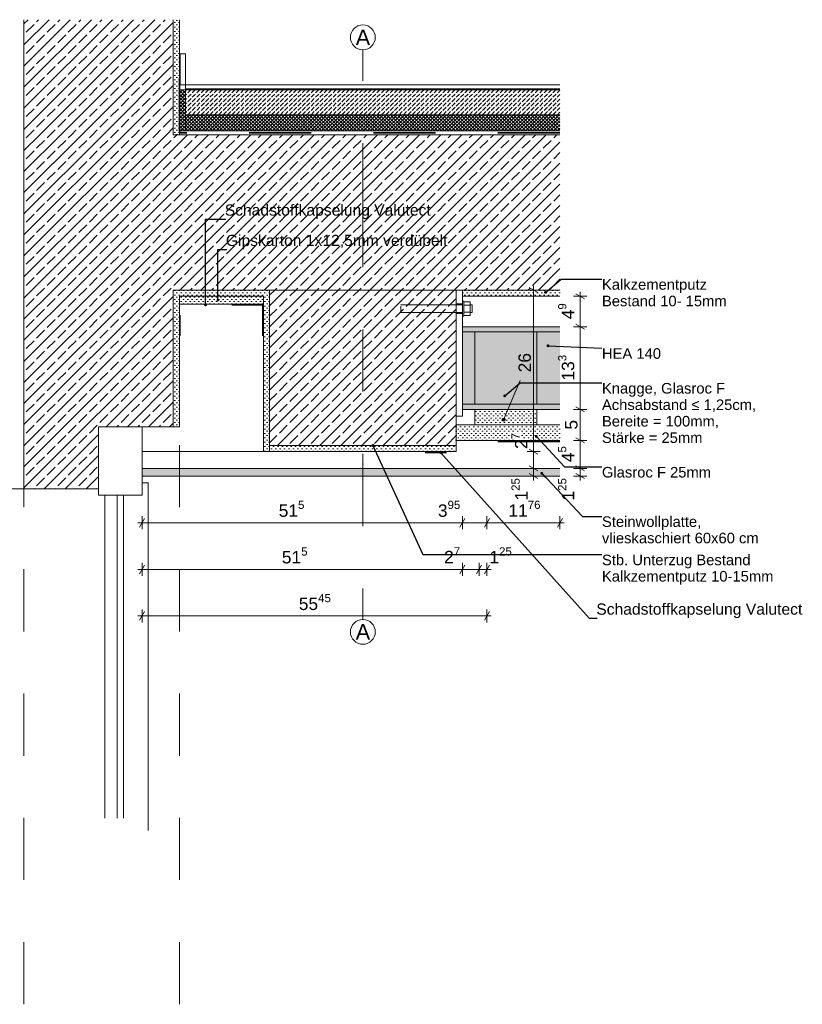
# Model space of a CAD drawing. Header units: metres. Extents: x 0 to 114, y 1 to 7.
# Tile 27 of 50: x 13.11 to 14.37, y 1.3 to 2.88. Entities that reach past the tile are written whole.
import ezdxf

# ---------------------------------------------------------------- set-up
doc = ezdxf.new("R2010")
doc.units = ezdxf.units.M
doc.header["$MEASUREMENT"] = 0
for name, pattern in [('ACAD_ISO02W100', [0.015, 0.012, -0.003]), ('Strichlinie doppelt', [0.109361, 0.052917, -0.021167, 0.014111, -0.021167]), ('Strichlinie eng', [0.023, 0.015, -0.008]), ('Wipeout_Contour', [1, 0, -1])]:
    doc.linetypes.add(name, pattern=pattern)
for name, color, linetype in [('152 - Bemaßung_ Beschriftung.Ausbau', 7, 'Continuous'), ('301 - Elemente.Linie', 7, 'Continuous'), ('451 - Universal.Achsen Raster', 7, 'Continuous'), ('603 - Struktur.Bodenplatte_ Decke Roh', 7, 'Continuous'), ('604 - Struktur.Wand Aussen', 7, 'Continuous'), ('605 - Struktur.Wand Innen', 7, 'Continuous'), ('608 - Struktur.Träger', 7, 'Continuous'), ('650 - Abdeckung.Fußboden Aufbau', 7, 'Continuous'), ('Neubau_651 - Abdeckung.Decke abgehängt_ bekleidet', 7, 'Continuous'), ('Neubau_653 - Abdeckung.TB Verkofferung', 7, 'Continuous')]:
    doc.layers.add(name, color=color, linetype=linetype)
doc.styles.add('ERSTELLTER_STIL_1', font='txt')
doc.dimstyles.new('ERSTELLTER_STIL__1', dxfattribs={"dimtxt": 0.02, "dimasz": 0.01064, "dimexe": 0.18, "dimexo": 0.0625, "dimgap": 0, "dimtad": 1, "dimtih": 1, "dimtoh": 1, "dimzin": 0, "dimdsep": 46, "dimtxsty": 'ERSTELLTER_STIL_1', "dimblk": 'ARROWHEAD_2', "dimblk1": 'ARROWHEAD_2', "dimblk2": 'ARROWHEAD_2', "dimcen": 0.09, "dimse1": 1, "dimse2": 1, "dimclrd": 7, "dimclre": 7, "dimclrt": 7, "dimazin": 0, "dimtfac": 1, "dimtdec": 4, "dimtmove": 0, "dimatfit": 3, "dimfxl": 1, "dimtolj": 1, "dimtzin": 0, "dimarcsym": 0})
doc.dimstyles.new('ERSTELLTER_STIL__2', dxfattribs={"dimtxt": 0.02, "dimasz": 0.01064, "dimexe": 0.18, "dimexo": 0.0625, "dimgap": 0, "dimtad": 1, "dimzin": 0, "dimdsep": 46, "dimtxsty": 'ERSTELLTER_STIL_1', "dimblk": 'ARROWHEAD_2', "dimblk1": 'ARROWHEAD_2', "dimblk2": 'ARROWHEAD_2', "dimcen": 0.09, "dimse1": 1, "dimse2": 1, "dimclrd": 7, "dimclre": 7, "dimclrt": 7, "dimazin": 0, "dimtfac": 1, "dimtdec": 4, "dimtmove": 0, "dimatfit": 3, "dimfxl": 1, "dimtolj": 1, "dimtzin": 0, "dimarcsym": 0})
doc.dimstyles.new('ERSTELLTER_STIL__3', dxfattribs={"dimtxt": 0.18, "dimasz": 0.00912, "dimexe": 0.18, "dimexo": 0.0625, "dimgap": 0, "dimtad": 0, "dimtih": 1, "dimtoh": 1, "dimdec": 4, "dimzin": 0, "dimdsep": 46, "dimcen": 0.09, "dimadec": 0, "dimazin": 0, "dimtfac": 1, "dimtdec": 4, "dimtmove": 0, "dimatfit": 3, "dimldrblk": 'ARROWHEAD_11', "dimfxl": 1, "dimtolj": 1, "dimtzin": 0, "dimarcsym": 0})
pattern_1 = [(45, (13.1127788, -3.9151574), (-0.0028284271, 0.0028284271), []), (135, (13.1127788, -3.9151574), (0.0028284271, 0.0028284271), [])]
pattern_2 = [(45, (13.112779, -3.915157), (-0.01697056, 0.01697056), []), (45, (13.104293, -3.906672), (-0.01697056, 0.01697056), [0.018, -0.006])]
pattern_3 = [(45, (13.112779, -3.9151574), (-0.003535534, 0.003535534), [0, -0.005])]

# ---------------------------------------------------------------- blocks, each defined once
blk = doc.blocks.new('*D81', base_point=(13.1128, -3.9152))
at = {"layer": '152 - Bemaßung_ Beschriftung.Ausbau', "color": 7, "linetype": 'Continuous', "lineweight": 5}
for p, q in [((13.3078, 1.9148), (13.3078, 1.9358)), ((13.8623, 1.9148), (13.8623, 1.9358)), ((13.3009, 1.9253), (13.3078, 1.9253)), ((13.3118, 1.9323), (13.3037, 1.9183)), ((13.3078, 1.9253), (13.8623, 1.9253)), ((13.8582, 1.9183), (13.8663, 1.9323)), ((13.8623, 1.9253), (13.8691, 1.9253))]:
    blk.add_line(p, q, dxfattribs=at)
at = {"layer": '152 - Bemaßung_ Beschriftung.Ausbau', "color": 7, "lineweight": 5, "insert": (13.5598, 1.929), "char_height": 0.02, "attachment_point": 7, "style": 'ERSTELLTER_STIL_1'}
blk.add_mtext('\\A1;{\\pql;\\fArial|b0|i0|c0|p38;55\\fArial|b0|i0|c0|p38;\\A1{\\H.66x;\\S45^  ;}}', dxfattribs=at)
blk = doc.blocks.new('ARROWHEAD_2')
at = {"color": 0, "linetype": 'Continuous', "lineweight": 0}
for p, q in [((0, 0), (-1, 0)), ((-0.38, -0.66), (0.38, 0.66))]:
    blk.add_line(p, q, dxfattribs=at)
blk = doc.blocks.new('*D82', base_point=(13.1128, -3.9152))
at = {"layer": '152 - Bemaßung_ Beschriftung.Ausbau', "color": 7, "linetype": 'Continuous', "lineweight": 5}
for p, q in [((14.0228, 2.1628), (14.0018, 2.1628)), ((14.0053, 2.1669), (14.0193, 2.1588)), ((14.0123, 2.1503), (14.0123, 2.1628)), ((14.0228, 2.1503), (14.0018, 2.1503)), ((14.0053, 2.1544), (14.0193, 2.1463)), ((14.0123, 2.1435), (14.0123, 2.1503))]:
    blk.add_line(p, q, dxfattribs=at)
at = {"layer": '152 - Bemaßung_ Beschriftung.Ausbau', "color": 7, "lineweight": 5, "insert": (14.0085, 2.1111), "char_height": 0.02, "attachment_point": 7, "rotation": 90, "style": 'ERSTELLTER_STIL_1'}
blk.add_mtext('\\A1;{\\pql;\\fArial|b0|i0|c0|p38;1\\fArial|b0|i0|c0|p38;\\A1{\\H.66x;\\S25^  ;}}', dxfattribs=at)
blk = doc.blocks.new('*D83', base_point=(13.1128, -3.9152))
at = {"layer": '152 - Bemaßung_ Beschriftung.Ausbau', "color": 7, "linetype": 'Continuous', "lineweight": 5}
for p, q in [((14.0228, 2.2078), (14.0018, 2.2078)), ((14.0053, 2.2118), (14.0193, 2.2038)), ((14.0123, 2.1628), (14.0123, 2.2078)), ((14.0228, 2.1628), (14.0018, 2.1628)), ((14.0053, 2.1669), (14.0193, 2.1588))]:
    blk.add_line(p, q, dxfattribs=at)
at = {"layer": '152 - Bemaßung_ Beschriftung.Ausbau', "color": 7, "lineweight": 5, "insert": (14.0085, 2.1727), "char_height": 0.02, "attachment_point": 7, "rotation": 90, "style": 'ERSTELLTER_STIL_1'}
blk.add_mtext('\\A1;{\\pql;\\fArial|b0|i0|c0|p38;4\\fArial|b0|i0|c0|p38;\\A1{\\H.66x;\\S5^  ;}}', dxfattribs=at)
blk = doc.blocks.new('*D84', base_point=(13.1128, -3.9152))
at = {"layer": '152 - Bemaßung_ Beschriftung.Ausbau', "color": 7, "linetype": 'Continuous', "lineweight": 5}
for p, q in [((14.0228, 2.2578), (14.0018, 2.2578)), ((14.0053, 2.2618), (14.0193, 2.2538)), ((14.0123, 2.2078), (14.0123, 2.2578)), ((14.0228, 2.2078), (14.0018, 2.2078)), ((14.0053, 2.2118), (14.0193, 2.2038))]:
    blk.add_line(p, q, dxfattribs=at)
at = {"layer": '152 - Bemaßung_ Beschriftung.Ausbau', "color": 7, "lineweight": 5, "insert": (14.0083, 2.2252), "char_height": 0.02, "attachment_point": 7, "rotation": 90, "style": 'ERSTELLTER_STIL_1'}
blk.add_mtext('\\A1;{\\pql;\\fArial|b0|i0|c0|p38;5}', dxfattribs=at)
blk = doc.blocks.new('*D85', base_point=(13.1128, -3.9152))
at = {"layer": '152 - Bemaßung_ Beschriftung.Ausbau', "color": 7, "linetype": 'Continuous', "lineweight": 5}
for p, q in [((14.0053, 2.3948), (14.0193, 2.3868)), ((14.0228, 2.3908), (14.0018, 2.3908)), ((14.0123, 2.2578), (14.0123, 2.3908)), ((14.0228, 2.2578), (14.0018, 2.2578)), ((14.0053, 2.2618), (14.0193, 2.2538))]:
    blk.add_line(p, q, dxfattribs=at)
at = {"layer": '152 - Bemaßung_ Beschriftung.Ausbau', "color": 7, "lineweight": 5, "insert": (14.0086, 2.3041), "char_height": 0.02, "attachment_point": 7, "rotation": 90, "style": 'ERSTELLTER_STIL_1'}
blk.add_mtext('\\A1;{\\pql;\\fArial|b0|i0|c0|p38;13\\fArial|b0|i0|c0|p38;\\A1{\\H.66x;\\S3^  ;}}', dxfattribs=at)
blk = doc.blocks.new('*D86', base_point=(13.1128, -3.9152))
at = {"layer": '152 - Bemaßung_ Beschriftung.Ausbau', "color": 7, "linetype": 'Continuous', "lineweight": 5}
for p, q in [((14.0193, 2.4358), (14.0053, 2.4439)), ((14.0123, 2.4398), (14.0123, 2.4467)), ((14.0228, 2.4398), (14.0018, 2.4398)), ((14.0123, 2.3908), (14.0123, 2.4398)), ((14.0053, 2.3948), (14.0193, 2.3868)), ((14.0228, 2.3908), (14.0018, 2.3908))]:
    blk.add_line(p, q, dxfattribs=at)
at = {"layer": '152 - Bemaßung_ Beschriftung.Ausbau', "color": 7, "lineweight": 5, "insert": (14.0085, 2.4027), "char_height": 0.02, "attachment_point": 7, "rotation": 90, "style": 'ERSTELLTER_STIL_1'}
blk.add_mtext('\\A1;{\\pql;\\fArial|b0|i0|c0|p38;4\\fArial|b0|i0|c0|p38;\\A1{\\H.66x;\\S9^  ;}}', dxfattribs=at)
blk = doc.blocks.new('*D87', base_point=(13.1128, -3.9152))
at = {"layer": '152 - Bemaßung_ Beschriftung.Ausbau', "color": 7, "linetype": 'Continuous', "lineweight": 5}
for p, q in [((13.3009, 2.0003), (13.3078, 2.0003)), ((13.3118, 2.0073), (13.3037, 1.9933)), ((13.3078, 1.9898), (13.3078, 2.0108)), ((13.3078, 2.0003), (13.8228, 2.0003)), ((13.8268, 2.0073), (13.8187, 1.9933)), ((13.8228, 1.9898), (13.8228, 2.0108))]:
    blk.add_line(p, q, dxfattribs=at)
at = {"layer": '152 - Bemaßung_ Beschriftung.Ausbau', "color": 7, "lineweight": 5, "char_height": 0.02, "attachment_point": 7, "style": 'ERSTELLTER_STIL_1'}
for s, insert in [('\\A1;{\\pql;\\fArial|b0|i0|c0|p38;51\\fArial|b0|i0|c0|p38;\\A1{\\H.66x;\\S5^  ;}}', (13.5325, 2.004)), ('\\A1;{\\pql;\\fArial|b0|i0|c0|p38;2\\fArial|b0|i0|c0|p38;\\A1{\\H.66x;\\S7^  ;}}', (13.7935, 2.0043))]:
    blk.add_mtext(s, dxfattribs=dict(at, insert=insert))
blk = doc.blocks.new('*D88', base_point=(13.1128, -3.9152))
at = {"layer": '152 - Bemaßung_ Beschriftung.Ausbau', "color": 7, "linetype": 'Continuous', "lineweight": 5}
for p, q in [((13.8268, 2.0073), (13.8187, 1.9933)), ((13.8228, 1.9898), (13.8228, 2.0108)), ((13.8228, 2.0003), (13.8498, 2.0003)), ((13.8538, 2.0073), (13.8457, 1.9933)), ((13.8498, 1.9898), (13.8498, 2.0108))]:
    blk.add_line(p, q, dxfattribs=at)
blk = doc.blocks.new('*D89', base_point=(13.1128, -3.9152))
at = {"layer": '152 - Bemaßung_ Beschriftung.Ausbau', "color": 7, "linetype": 'Continuous', "lineweight": 5}
for p, q in [((13.8538, 2.0073), (13.8457, 1.9933)), ((13.8498, 1.9898), (13.8498, 2.0108)), ((13.8498, 2.0003), (13.8623, 2.0003)), ((13.8582, 1.9933), (13.8663, 2.0073)), ((13.8623, 1.9898), (13.8623, 2.0108)), ((13.8623, 2.0003), (13.8691, 2.0003))]:
    blk.add_line(p, q, dxfattribs=at)
at = {"layer": '152 - Bemaßung_ Beschriftung.Ausbau', "color": 7, "lineweight": 5, "insert": (13.8663, 2.0041), "char_height": 0.02, "attachment_point": 7, "style": 'ERSTELLTER_STIL_1'}
blk.add_mtext('\\A1;{\\pql;\\fArial|b0|i0|c0|p38;1\\fArial|b0|i0|c0|p38;\\A1{\\H.66x;\\S25^  ;}}', dxfattribs=at)
blk = doc.blocks.new('*D90', base_point=(13.1128, -3.9152))
at = {"layer": '152 - Bemaßung_ Beschriftung.Ausbau', "color": 7, "linetype": 'Continuous', "lineweight": 5}
for p, q in [((13.9478, 2.1628), (13.9268, 2.1628)), ((13.9303, 2.1669), (13.9443, 2.1588)), ((13.9373, 2.1503), (13.9373, 2.1628)), ((13.9478, 2.1503), (13.9268, 2.1503)), ((13.9303, 2.1544), (13.9443, 2.1463)), ((13.9373, 2.1435), (13.9373, 2.1503))]:
    blk.add_line(p, q, dxfattribs=at)
at = {"layer": '152 - Bemaßung_ Beschriftung.Ausbau', "color": 7, "lineweight": 5, "insert": (13.9335, 2.1111), "char_height": 0.02, "attachment_point": 7, "rotation": 90, "style": 'ERSTELLTER_STIL_1'}
blk.add_mtext('\\A1;{\\pql;\\fArial|b0|i0|c0|p38;1\\fArial|b0|i0|c0|p38;\\A1{\\H.66x;\\S25^  ;}}', dxfattribs=at)
blk = doc.blocks.new('*D91', base_point=(13.1128, -3.9152))
at = {"layer": '152 - Bemaßung_ Beschriftung.Ausbau', "color": 7, "linetype": 'Continuous', "lineweight": 5}
for p, q in [((13.9478, 2.1898), (13.9268, 2.1898)), ((13.9303, 2.1939), (13.9443, 2.1858)), ((13.9373, 2.1628), (13.9373, 2.1898)), ((13.9478, 2.1628), (13.9268, 2.1628)), ((13.9303, 2.1669), (13.9443, 2.1588))]:
    blk.add_line(p, q, dxfattribs=at)
blk = doc.blocks.new('*D92', base_point=(13.1128, -3.9152))
at = {"layer": '152 - Bemaßung_ Beschriftung.Ausbau', "color": 7, "linetype": 'Continuous', "lineweight": 5}
for p, q in [((13.9373, 2.4498), (13.9373, 2.4567)), ((13.9478, 2.4498), (13.9268, 2.4498)), ((13.9443, 2.4458), (13.9303, 2.4539)), ((13.9373, 2.1898), (13.9373, 2.4498)), ((13.9478, 2.1898), (13.9268, 2.1898)), ((13.9303, 2.1939), (13.9443, 2.1858))]:
    blk.add_line(p, q, dxfattribs=at)
at = {"layer": '152 - Bemaßung_ Beschriftung.Ausbau', "color": 7, "lineweight": 5, "char_height": 0.02, "attachment_point": 7, "rotation": 90, "style": 'ERSTELLTER_STIL_1'}
for s, insert in [('\\A1;{\\pql;\\fArial|b0|i0|c0|p38;26}', (13.9333, 2.3173)), ('\\A1;{\\pql;\\fArial|b0|i0|c0|p38;2\\fArial|b0|i0|c0|p38;\\A1{\\H.66x;\\S7^  ;}}', (13.9333, 2.1939))]:
    blk.add_mtext(s, dxfattribs=dict(at, insert=insert))
blk = doc.blocks.new('*D93', base_point=(13.1128, -3.9152))
at = {"layer": '152 - Bemaßung_ Beschriftung.Ausbau', "color": 7, "linetype": 'Continuous', "lineweight": 5}
for p, q in [((13.3118, 2.0823), (13.3037, 2.0683)), ((13.3078, 2.0648), (13.3078, 2.0858)), ((13.8268, 2.0823), (13.8187, 2.0683)), ((13.8228, 2.0648), (13.8228, 2.0858)), ((13.3009, 2.0753), (13.3078, 2.0753)), ((13.3078, 2.0753), (13.8228, 2.0753))]:
    blk.add_line(p, q, dxfattribs=at)
at = {"layer": '152 - Bemaßung_ Beschriftung.Ausbau', "color": 7, "lineweight": 5, "char_height": 0.02, "attachment_point": 7, "style": 'ERSTELLTER_STIL_1'}
for s, insert in [('\\A1;{\\pql;\\fArial|b0|i0|c0|p38;51\\fArial|b0|i0|c0|p38;\\A1{\\H.66x;\\S5^  ;}}', (13.5275, 2.079)), ('\\A1;{\\pql;\\fArial|b0|i0|c0|p38;3\\fArial|b0|i0|c0|p38;\\A1{\\H.66x;\\S95^  ;}}', (13.7835, 2.079))]:
    blk.add_mtext(s, dxfattribs=dict(at, insert=insert))
blk = doc.blocks.new('*D94', base_point=(13.1128, -3.9152))
at = {"layer": '152 - Bemaßung_ Beschriftung.Ausbau', "color": 7, "linetype": 'Continuous', "lineweight": 5}
for p, q in [((13.8268, 2.0823), (13.8187, 2.0683)), ((13.8228, 2.0648), (13.8228, 2.0858)), ((13.8663, 2.0823), (13.8582, 2.0683)), ((13.8623, 2.0648), (13.8623, 2.0858)), ((13.8228, 2.0753), (13.8623, 2.0753))]:
    blk.add_line(p, q, dxfattribs=at)
blk = doc.blocks.new('*D95', base_point=(13.1128, -3.9152))
at = {"layer": '152 - Bemaßung_ Beschriftung.Ausbau', "color": 7, "linetype": 'Continuous', "lineweight": 5}
for p, q in [((13.8663, 2.0823), (13.8582, 2.0683)), ((13.8623, 2.0648), (13.8623, 2.0858)), ((13.9758, 2.0683), (13.9839, 2.0823)), ((13.9798, 2.0648), (13.9798, 2.0858)), ((13.8623, 2.0753), (13.9798, 2.0753)), ((13.9798, 2.0753), (13.9867, 2.0753))]:
    blk.add_line(p, q, dxfattribs=at)
at = {"layer": '152 - Bemaßung_ Beschriftung.Ausbau', "color": 7, "lineweight": 5, "insert": (13.8969, 2.0791), "char_height": 0.02, "attachment_point": 7, "style": 'ERSTELLTER_STIL_1'}
blk.add_mtext('\\A1;{\\pql;\\fArial|b0|i0|c0|p38;11\\fArial|b0|i0|c0|p38;\\A1{\\H.66x;\\S76^  ;}}', dxfattribs=at)
blk = doc.blocks.new('ARROWHEAD_11')
at = {"color": 0, "linetype": 'Continuous', "lineweight": 0}
blk.add_line((0, 0), (-1, 0), dxfattribs=at)
at = {"color": 0, "linetype": 'Continuous', "lineweight": 0, "const_width": 0.25, "flags": 128}
blk.add_lwpolyline([(-0.125, 0, 1), (0.125, 0, 1)], format="xyb", close=True, dxfattribs=at)

msp = doc.modelspace()

# ---------------------------------------------------------------- hatches: boundary and pattern name
at = {"layer": '152 - Bemaßung_ Beschriftung.Ausbau', "linetype": 'Continuous', "lineweight": 0, "true_color": 0x000000}
msp.add_hatch(color=18, dxfattribs=at).paths.add_polyline_path([(13.8868, 2.2412), (13.887, 2.2403), (13.8876, 2.2395), (13.8884, 2.2389), (13.8893, 2.2387), (13.8903, 2.2389), (13.8911, 2.2395), (13.8917, 2.2403), (13.8918, 2.2412), (13.8917, 2.2422), (13.8911, 2.243), (13.8903, 2.2435), (13.8893, 2.2437), (13.8884, 2.2435), (13.8876, 2.243), (13.887, 2.2422)])
at = {"layer": '603 - Struktur.Bodenplatte_ Decke Roh', "linetype": 'Continuous', "lineweight": 5}
h = msp.add_hatch(dxfattribs=at)
h.set_pattern_fill('Beton__Stahlbeton_0003', style=0, pattern_type=2)
h.set_pattern_definition(pattern_2)
h.paths.add_polyline_path([(13.1178, 2.4498), (13.3578, 2.4498), (13.5028, 2.4498), (13.8228, 2.4498), (13.9798, 2.4498), (13.9798, 2.6998), (13.1178, 2.6998)])
h = msp.add_hatch(dxfattribs=at)
h.set_pattern_fill('Gips_0003', style=0, pattern_type=2)
h.set_pattern_definition(pattern_3)
h.paths.add_polyline_path([(13.3578, 2.4498), (13.3578, 2.4398), (13.5028, 2.4398), (13.5028, 2.4498)])
h = msp.add_hatch(dxfattribs=at)
h.set_pattern_fill('Gips_0003', style=0, pattern_type=2)
h.set_pattern_definition(pattern_3)
h.paths.add_polyline_path([(13.9798, 2.4498), (13.8228, 2.4498), (13.8228, 2.4398), (13.9798, 2.4398)])
at = {"layer": '603 - Struktur.Bodenplatte_ Decke Roh', "linetype": 'Continuous', "lineweight": 0, "true_color": 0xffdfdf}
msp.add_hatch(color=254, dxfattribs=at).paths.add_polyline_path([(13.9798, 2.3908), (13.8228, 2.3908), (13.8228, 2.2578), (13.9798, 2.2578)])
at = {"layer": '604 - Struktur.Wand Aussen', "linetype": 'Continuous', "lineweight": 5}
h = msp.add_hatch(dxfattribs=at)
h.set_pattern_fill('Beton__Stahlbeton_0003', style=0, pattern_type=2)
h.set_pattern_definition(pattern_2)
h.paths.add_polyline_path([(13.1178, 2.6998), (13.3578, 2.6998), (13.3578, 2.8848), (13.1178, 2.8848)])
h = msp.add_hatch(dxfattribs=at)
h.set_pattern_fill('Gips_0003', style=0, pattern_type=2)
h.set_pattern_definition(pattern_3)
h.paths.add_polyline_path([(13.3578, 2.6998), (13.3678, 2.6998), (13.3678, 2.8848), (13.3578, 2.8848)])
h = msp.add_hatch(dxfattribs=at)
h.set_pattern_fill('Beton__Stahlbeton_0003', style=0, pattern_type=2)
h.set_pattern_definition(pattern_2)
h.paths.add_polyline_path([(13.1178, 2.1298), (13.2378, 2.1298), (13.2378, 2.2298), (13.3578, 2.2298), (13.3578, 2.4398), (13.3578, 2.4498), (13.1178, 2.4498)])
h = msp.add_hatch(dxfattribs=at)
h.set_pattern_fill('Gips_0003', style=0, pattern_type=2)
h.set_pattern_definition(pattern_3)
h.paths.add_polyline_path([(13.3578, 2.4398), (13.3578, 2.2298), (13.3678, 2.2298), (13.3678, 2.4398)])
at = {"layer": '608 - Struktur.Träger', "linetype": 'Continuous', "lineweight": 5}
h = msp.add_hatch(dxfattribs=at)
h.set_pattern_fill('Gips_0003', style=0, pattern_type=2)
h.set_pattern_definition(pattern_3)
h.paths.add_polyline_path([(13.5028, 2.4498), (13.5028, 2.1898), (13.5128, 2.1898), (13.5128, 2.1998), (13.5128, 2.4498)])
h = msp.add_hatch(dxfattribs=at)
h.set_pattern_fill('Beton__Stahlbeton_0003', style=0, pattern_type=2)
h.set_pattern_definition(pattern_2)
h.paths.add_polyline_path([(13.5128, 2.1998), (13.8128, 2.1998), (13.8128, 2.4498), (13.5128, 2.4498)])
h = msp.add_hatch(dxfattribs=at)
h.set_pattern_fill('Gips_0003', style=0, pattern_type=2)
h.set_pattern_definition(pattern_3)
h.paths.add_polyline_path([(13.8128, 2.1998), (13.5128, 2.1998), (13.5128, 2.1898), (13.8128, 2.1898)])
at = {"layer": '650 - Abdeckung.Fußboden Aufbau', "linetype": 'Continuous', "lineweight": 5}
h = msp.add_hatch(dxfattribs=at)
h.set_pattern_fill('Dämmung__hart_2_0003', color=1, style=0, pattern_type=2)
h.set_pattern_definition(pattern_1)
h.paths.add_polyline_path([(13.3678, 2.7058), (13.3778, 2.7058), (13.3778, 2.7718), (13.3678, 2.7718)])
h = msp.add_hatch(dxfattribs=at)
h.set_pattern_fill('Beton__unbewehrt_0003', color=1, style=0, pattern_type=2)
h.set_pattern_definition([(45, (13.112779, -3.915157), (-0.007071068, 0.007071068), [0.0075, -0.0025]), (45, (13.112779, -3.908086), (-0.007071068, 0.007071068), [0.0075, -0.0025])])
h.paths.add_polyline_path([(13.3778, 2.7718), (13.3778, 2.7318), (13.9798, 2.7318), (13.9798, 2.7718)])
h = msp.add_hatch(dxfattribs=at)
h.set_pattern_fill('Dämmung__hart_2_0003', color=1, style=0, pattern_type=2)
h.set_pattern_definition(pattern_1)
h.paths.add_polyline_path([(13.3778, 2.7318), (13.3778, 2.7058), (13.9798, 2.7058), (13.9798, 2.7318)])
at = {"layer": 'Neubau_651 - Abdeckung.Decke abgehängt_ bekleidet', "linetype": 'Continuous', "lineweight": 5}
h = msp.add_hatch(dxfattribs=at)
h.set_pattern_fill('Gips_0003', style=0, pattern_type=2)
h.set_pattern_definition(pattern_3)
h.paths.add_polyline_path([(13.8428, 2.2578), (13.8428, 2.2328), (13.9428, 2.2328), (13.9428, 2.2578)])
h = msp.add_hatch(dxfattribs=at)
h.set_pattern_fill('Gips_0003', style=0, pattern_type=2)
h.set_pattern_definition(pattern_3)
h.paths.add_polyline_path([(13.8128, 2.2328), (13.8128, 2.2078), (13.9798, 2.2078), (13.9798, 2.2328)])
at = {"layer": 'Neubau_653 - Abdeckung.TB Verkofferung', "linetype": 'Continuous', "lineweight": 5}
h = msp.add_hatch(dxfattribs=at)
h.set_pattern_fill('Gips_0003', style=0, pattern_type=2)
h.set_pattern_definition(pattern_3)
h.paths.add_polyline_path([(13.3678, 2.4273), (13.5028, 2.4273), (13.5028, 2.4398), (13.3678, 2.4398)])
h = msp.add_hatch(dxfattribs=at)
h.set_pattern_fill('Gips_0003', style=0, pattern_type=2)
h.set_pattern_definition(pattern_3)
h.paths.add_polyline_path([(13.3078, 2.1628), (13.3078, 2.1503), (13.9798, 2.1503), (13.9798, 2.1628), (13.8228, 2.1628)])

# ---------------------------------------------------------------- linework, layer by layer
at = {"color": 1, "linetype": 'Continuous', "lineweight": 9}
for p, q in [((13.8128, 2.4498), (13.8128, 2.2468)), ((13.8228, 2.4498), (13.8228, 2.2468)), ((13.7238, 2.4258), (13.7938, 2.4258)), ((13.7238, 2.4254), (13.7238, 2.4258)), ((13.7938, 2.4258), (13.8128, 2.4258)), ((13.8228, 2.4318), (13.8253, 2.4318)), ((13.8253, 2.4316), (13.8253, 2.4318)), ((13.8253, 2.4309), (13.8253, 2.4316)), ((13.8253, 2.4298), (13.8253, 2.4309)), ((13.8253, 2.4308), (13.8353, 2.4308)), ((13.8253, 2.4283), (13.8253, 2.4298)), ((13.8253, 2.4265), (13.8253, 2.4283)), ((13.8253, 2.4244), (13.8253, 2.4265)), ((13.8253, 2.4253), (13.8353, 2.4253)), ((13.8253, 2.4222), (13.8253, 2.4244)), ((13.8353, 2.4308), (13.8353, 2.4253)), ((13.8353, 2.4258), (13.8388, 2.4258)), ((13.8353, 2.4253), (13.8353, 2.4144)), ((13.8388, 2.4258), (13.8388, 2.4254)), ((13.8388, 2.4254), (13.8388, 2.4241)), ((13.7238, 2.4221), (13.7238, 2.4241)), ((13.7238, 2.4198), (13.7238, 2.4221)), ((13.7238, 2.4175), (13.7238, 2.4198)), ((13.7238, 2.4156), (13.7238, 2.4175)), ((13.7238, 2.4143), (13.7238, 2.4156)), ((13.7938, 2.4138), (13.7238, 2.4138)), ((13.8128, 2.4138), (13.7938, 2.4138)), ((13.8253, 2.4198), (13.8253, 2.4222)), ((13.8253, 2.4175), (13.8253, 2.4198)), ((13.8253, 2.4153), (13.8253, 2.4175)), ((13.8253, 2.4132), (13.8253, 2.4153)), ((13.8253, 2.4144), (13.8353, 2.4144)), ((13.8253, 2.4114), (13.8253, 2.4132)), ((13.8253, 2.4099), (13.8253, 2.4114)), ((13.8253, 2.4088), (13.8253, 2.4099)), ((13.8353, 2.4089), (13.8253, 2.4089)), ((13.8253, 2.4081), (13.8253, 2.4088)), ((13.8353, 2.4144), (13.8353, 2.4089)), ((13.8388, 2.4138), (13.8353, 2.4138)), ((13.8388, 2.4241), (13.8388, 2.4221)), ((13.8388, 2.4221), (13.8388, 2.4198)), ((13.8388, 2.4198), (13.8388, 2.4175)), ((13.8388, 2.4175), (13.8388, 2.4156)), ((13.8388, 2.4156), (13.8388, 2.4143)), ((13.8388, 2.4143), (13.8388, 2.4138)), ((13.8253, 2.4078), (13.8228, 2.4078)), ((13.8253, 2.4078), (13.8253, 2.4081)), ((13.8228, 2.2468), (13.8128, 2.2468))]:
    msp.add_line(p, q, dxfattribs=at)
at = {"color": 1, "linetype": 'ACAD_ISO02W100', "lineweight": 9}
for p, q in [((13.8128, 2.4278), (13.8228, 2.4278)), ((13.8128, 2.4258), (13.8228, 2.4258)), ((13.8228, 2.4138), (13.8128, 2.4138)), ((13.8228, 2.4118), (13.8128, 2.4118))]:
    msp.add_line(p, q, dxfattribs=at)
at = {"layer": '152 - Bemaßung_ Beschriftung.Ausbau', "color": 7, "linetype": 'Continuous', "lineweight": 9}
msp.add_line((13.9156, 2.3041), (13.8903, 2.2435), dxfattribs=at)
msp.add_circle((13.8893, 2.2412), 0.0025, dxfattribs=at)
at = {"layer": '301 - Elemente.Linie', "color": 92, "linetype": 'Strichlinie eng', "lineweight": 35, "true_color": 0x00be00, "flags": 128}
for points in [[(13.9798, 2.7028), (13.3678, 2.7028), (13.3678, 2.8298)], [(13.5019, 2.376), (13.5019, 2.426), (13.3687, 2.426), (13.3687, 2.376)], [(13.9798, 2.206), (13.8128, 2.206), (13.8128, 2.1884), (13.7628, 2.1884)]]:
    msp.add_lwpolyline(points, dxfattribs=at)
at = {"layer": '301 - Elemente.Linie', "color": 1, "linetype": 'Continuous', "lineweight": 13, "flags": 128}
msp.add_lwpolyline([(13.3689, 2.7798), (13.3778, 2.7798), (13.3778, 2.8298), (13.3689, 2.8298)], close=True, dxfattribs=at)
at = {"layer": '451 - Universal.Achsen Raster', "color": 160, "linetype": 'Strichlinie doppelt', "lineweight": 9, "true_color": 0x3232ff}
for p, q in [((13.6628, 2.5864), (13.6628, 2.8364)), ((13.6628, 2.5864), (13.6628, 2.1697)), ((13.6628, 2.1697), (13.6628, 1.9197))]:
    msp.add_line(p, q, dxfattribs=at)
at = {"layer": '451 - Universal.Achsen Raster', "color": 160, "linetype": 'Continuous', "lineweight": 9, "true_color": 0x3232ff}
for centre in [(13.6628, 2.8564), (13.6628, 1.8997)]:
    msp.add_circle(centre, 0.02, dxfattribs=at)
at = {"layer": '451 - Universal.Achsen Raster', "color": 160, "linetype": 'Strichlinie doppelt', "lineweight": 9, "true_color": 0x3232ff}
for p in [(13.6628, 2.5864), (13.6628, 2.5864), (13.6628, 2.1697), (13.6628, 2.1697)]:
    msp.add_point(p, dxfattribs=at)
at = {"layer": '603 - Struktur.Bodenplatte_ Decke Roh', "color": 1, "linetype": 'Continuous', "lineweight": 13}
for p, q in [((13.3678, 2.7058), (13.9798, 2.7058)), ((13.3678, 2.6998), (13.9798, 2.6998))]:
    msp.add_line(p, q, dxfattribs=at)
at = {"layer": '603 - Struktur.Bodenplatte_ Decke Roh', "color": 7, "linetype": 'Continuous', "lineweight": 5}
for p, q in [((13.5028, 2.4398), (13.3678, 2.4398)), ((13.9798, 2.4398), (13.8228, 2.4398))]:
    msp.add_line(p, q, dxfattribs=at)
at = {"layer": '603 - Struktur.Bodenplatte_ Decke Roh', "color": 7, "linetype": 'Continuous', "lineweight": 13, "flags": 128}
for points in [[(13.9798, 2.6998), (13.3678, 2.6998), (13.3578, 2.6998)], [(13.9798, 2.4498), (13.8228, 2.4498), (13.8128, 2.4498), (13.5128, 2.4498), (13.5028, 2.4498), (13.3578, 2.4498)]]:
    msp.add_lwpolyline(points, dxfattribs=at)
at = {"layer": '603 - Struktur.Bodenplatte_ Decke Roh', "color": 1, "linetype": 'Continuous', "lineweight": 18, "flags": 128}
msp.add_lwpolyline([(13.9798, 2.3908), (13.8228, 2.3908), (13.8228, 2.2578), (13.9798, 2.2578)], dxfattribs=at)
at = {"layer": '603 - Struktur.Bodenplatte_ Decke Roh', "color": 1, "linetype": 'Continuous', "lineweight": 9, "flags": 128}
msp.add_lwpolyline([(13.9798, 2.3823), (13.8228, 2.3823), (13.8228, 2.2663), (13.9798, 2.2663)], dxfattribs=at)
at = {"layer": '603 - Struktur.Bodenplatte_ Decke Roh', "color": 1, "linetype": 'Continuous', "lineweight": 13, "flags": 128}
msp.add_lwpolyline([(13.8428, 2.2663), (13.9428, 2.2663), (13.9428, 2.3823), (13.8428, 2.3823)], close=True, dxfattribs=at)
for points in [[(13.9798, 2.2578), (13.8228, 2.2578), (13.8228, 2.2468), (13.8128, 2.2468), (13.8128, 2.2328), (13.9798, 2.2328)], [(13.9798, 2.2328), (13.8128, 2.2328), (13.8128, 2.2078), (13.9798, 2.2078)]]:
    msp.add_lwpolyline(points, dxfattribs=at)
at = {"layer": '603 - Struktur.Bodenplatte_ Decke Roh', "color": 252, "linetype": 'Strichlinie eng', "lineweight": 13, "true_color": 0x919191}
for points in [[(13.3678, 1.3004), (13.3678, 2.2298)], [(13.1178, 1.3004), (13.1178, 2.1298)]]:
    msp.add_lwpolyline(points, dxfattribs=at)
at = {"layer": '604 - Struktur.Wand Aussen', "color": 7, "linetype": 'Continuous', "lineweight": 13}
for p, q in [((13.1178, 2.8848), (13.1178, 2.6998)), ((13.3578, 2.8848), (13.3578, 2.6998)), ((13.3178, 2.1398), (13.3078, 2.1398)), ((13.2378, 2.1298), (13.1178, 2.1298)), ((13.2678, 2.1198), (13.2678, 1.5998)), ((13.2778, 2.1198), (13.2778, 1.5998))]:
    msp.add_line(p, q, dxfattribs=at)
at = {"layer": '604 - Struktur.Wand Aussen', "color": 7, "linetype": 'Continuous', "lineweight": 5}
for p, q in [((13.3678, 2.8848), (13.3678, 2.6998)), ((13.3678, 2.4398), (13.3678, 2.2298)), ((13.3678, 2.2298), (13.3578, 2.2298))]:
    msp.add_line(p, q, dxfattribs=at)
at = {"layer": '604 - Struktur.Wand Aussen', "color": 7, "linetype": 'Continuous', "lineweight": 13, "flags": 128}
for points in [[(13.1178, 2.6998), (13.1178, 2.4498), (13.1178, 2.1298)], [(13.3578, 2.4498), (13.3578, 2.4398), (13.3578, 2.2298)], [(13.3578, 2.2298), (13.3078, 2.2298), (13.2378, 2.2298)], [(13.2378, 2.2298), (13.2378, 2.1298), (13.2378, 2.1198)], [(13.3078, 2.2298), (13.3078, 2.1398), (13.3078, 2.1198)], [(13.3178, 2.1398), (13.3178, 2.0598), (13.3178, 1.6598), (13.3178, 1.5798)], [(13.3078, 2.1198), (13.2478, 2.1198), (13.2378, 2.1198)], [(13.2478, 2.1198), (13.2478, 2.0598), (13.2478, 1.6598), (13.2478, 1.5998)]]:
    msp.add_lwpolyline(points, dxfattribs=at)
at = {"layer": '604 - Struktur.Wand Aussen', "color": 7, "linetype": 'Continuous', "lineweight": 5, "flags": 128}
msp.add_lwpolyline([(13.1178, 2.1298), (13.1078, 2.1298), (12.9678, 2.1298), (12.9578, 2.1298)], dxfattribs=at)
at = {"layer": '605 - Struktur.Wand Innen', "color": 1, "linetype": 'Continuous', "lineweight": 13, "flags": 128}
msp.add_lwpolyline([(13.3778, 2.7798), (13.3778, 2.7318)], dxfattribs=at)
at = {"layer": '608 - Struktur.Träger', "color": 7, "linetype": 'Continuous', "lineweight": 13}
for p, q in [((13.5128, 2.4498), (13.5128, 2.1998)), ((13.8128, 2.4498), (13.8128, 2.1998)), ((13.8128, 2.1998), (13.5128, 2.1998))]:
    msp.add_line(p, q, dxfattribs=at)
at = {"layer": '608 - Struktur.Träger', "color": 7, "linetype": 'Continuous', "lineweight": 5}
for p, q in [((13.5028, 2.4398), (13.5028, 2.1898)), ((13.5128, 2.1998), (13.5128, 2.1898)), ((13.8128, 2.1998), (13.8128, 2.1898))]:
    msp.add_line(p, q, dxfattribs=at)
at = {"layer": '608 - Struktur.Träger', "color": 7, "linetype": 'Continuous', "lineweight": 5, "flags": 128}
msp.add_lwpolyline([(13.8128, 2.1898), (13.5128, 2.1898), (13.5028, 2.1898)], dxfattribs=at)
at = {"layer": '650 - Abdeckung.Fußboden Aufbau', "color": 1, "linetype": 'Continuous', "lineweight": 13}
for p, q in [((13.9798, 2.7798), (13.3778, 2.7798)), ((13.9798, 2.7738), (13.3778, 2.7738)), ((13.9798, 2.7718), (13.3778, 2.7718)), ((13.9798, 2.7318), (13.3778, 2.7318))]:
    msp.add_line(p, q, dxfattribs=at)
at = {"layer": '650 - Abdeckung.Fußboden Aufbau', "color": 1, "linetype": 'Continuous', "lineweight": 9, "flags": 128}
msp.add_lwpolyline([(13.3678, 2.7058), (13.3778, 2.7058), (13.3778, 2.7718), (13.3678, 2.7718)], close=True, dxfattribs=at)
at = {"layer": 'Neubau_651 - Abdeckung.Decke abgehängt_ bekleidet', "color": 1, "linetype": 'Continuous', "lineweight": 13, "flags": 128}
msp.add_lwpolyline([(13.8428, 2.2578), (13.8428, 2.2328), (13.9428, 2.2328), (13.9428, 2.2578)], close=True, dxfattribs=at)
at = {"layer": 'Neubau_653 - Abdeckung.TB Verkofferung', "color": 1, "linetype": 'Continuous', "lineweight": 5}
for p, q in [((13.5028, 2.1898), (13.3078, 2.1898)), ((13.9798, 2.1628), (13.3078, 2.1628)), ((13.9798, 2.1503), (13.3078, 2.1503))]:
    msp.add_line(p, q, dxfattribs=at)
at = {"layer": 'Neubau_653 - Abdeckung.TB Verkofferung', "color": 1, "linetype": 'Continuous', "lineweight": 9, "flags": 128}
msp.add_lwpolyline([(13.3678, 2.4273), (13.5028, 2.4273), (13.5028, 2.4398), (13.3678, 2.4398)], close=True, dxfattribs=at)
at = {"layer": 'Neubau_653 - Abdeckung.TB Verkofferung', "color": 1, "linetype": 'Continuous', "lineweight": 5, "flags": 128}
msp.add_lwpolyline([(13.3078, 2.1898), (13.3078, 2.1503)], dxfattribs=at)

# ---------------------------------------------------------------- texts
at = {"layer": '152 - Bemaßung_ Beschriftung.Ausbau', "color": 7, "linetype": 'Continuous', "lineweight": 9, "style": 'ERSTELLTER_STIL_1'}
for s, insert, char_height, attachment_point in [('\\A1;{\\pqr;\\fArial|b0|i0|c0|p38;Schadstoffkapselung\\fArial|b0|i0|c0|p38; \\fArial|b0|i0|c0|p38;Valutect}', (13.772, 2.5641), 0.018, 9), ('\\A1;{\\pqr;\\fArial|b0|i0|c0|p38;Gipskarton 1x12,5mm\\fArial|b0|i0|c0|p38; verdübelt}', (13.7989, 2.5152), 0.018, 9), ('\\A1;{\\pql;\\fArial|b0|i0|c0|p38;HEA 1\\fArial|b0|i0|c0|p38;4\\fArial|b0|i0|c0|p38;0}', (14.0473, 2.3562), 0.017, 1), ('\\A1;{\\pqr;\\fArial|b0|i0|c0|p38;Schadstoffkapselung\\fArial|b0|i0|c0|p38; \\fArial|b0|i0|c0|p38;Valutect}', (14.3695, 1.9219), 0.018, 9)]:
    msp.add_mtext(s, dxfattribs=dict(at, insert=insert, char_height=char_height, attachment_point=attachment_point))
at = {"layer": '152 - Bemaßung_ Beschriftung.Ausbau', "color": 7, "linetype": 'Continuous', "lineweight": 9, "char_height": 0.017, "attachment_point": 1, "style": 'ERSTELLTER_STIL_1'}
for s, insert, line_spacing_factor in [('\\A1;{\\pql;\\fArial|b0|i0|c0|p38;Kalkzementputz\\P\\pql;\\fArial|b0|i0|c0|p38;Bestand 10- 15mm}', (14.0473, 2.4673), 0.940294), ('\\A1;{\\pql;\\fArial|b0|i0|c0|p38;Knagge, Glasroc F\\P\\pql;\\fArial|b0|i0|c0|p38;Achsabstand ≤ 1,25cm,\\P\\pql;\\fArial|b0|i0|c0|p38;Bereite = 100mm,\\P\\pql;\\fArial|b0|i0|c0|p38;Stärke = 25mm}', (14.0473, 2.3002), 0.934902), ('\\A1;{\\pql;\\fArial|b0|i0|c0|p38;Steinwollplatte,\\P\\pql;\\fArial|b0|i0|c0|p38;vlieskaschiert 60x60 cm}', (14.0473, 2.0856), 0.930826), ('\\A1;{\\pql;\\fArial|b0|i0|c0|p38;Stb. Unterzug Bestand\\P\\pql;\\fArial|b0|i0|c0|p38;Kalkzementputz 10-15mm}', (14.0473, 2.024), 0.9285)]:
    msp.add_mtext(s, dxfattribs=dict(at, insert=insert, line_spacing_factor=line_spacing_factor))
at = {"layer": '451 - Universal.Achsen Raster', "color": 160, "lineweight": 9, "true_color": 0x3232ff, "char_height": 0.025, "attachment_point": 1, "style": 'ERSTELLTER_STIL_1'}
for insert in [(13.6513, 2.8689), (13.6513, 1.9122)]:
    msp.add_mtext('\\A1;{\\pql;\\pt0;\\fArial|b0|i0|c0|p38;A}', dxfattribs=dict(at, insert=insert))

# ---------------------------------------------------------------- dimensions: what is measured, and where the dimension line sits
at = {"layer": '152 - Bemaßung_ Beschriftung.Ausbau', "color": 7, "linetype": 'Continuous', "lineweight": 5}
for base, p1, p2, picture, middle in [((14.0123, 2.4398), (13.9798, 2.3908), (13.9798, 2.4398), '*D86', (13.9983, 2.4374)), ((13.9373, 2.4498), (13.8228, 2.1898), (12.4128, 2.4498), '*D92', (13.9233, 2.3325)), ((14.0123, 2.3908), (13.9798, 2.2578), (13.9798, 2.3908), '*D85', (13.9983, 2.3464)), ((14.0123, 2.2578), (13.9798, 2.2078), (13.9798, 2.2578), '*D84', (13.9983, 2.2328)), ((14.01226, 2.2078), (13.97983, 2.16284), (13.97983, 2.2078), '*D83', (13.99826, 2.20736)), ((13.9373, 2.1898), (12.9178, 2.1628), (13.8228, 2.1898), '*D91', (13.9233, 2.2285)), ((13.9373, 2.1628), (13.8623, 2.1503), (12.9178, 2.1628), '*D90', (13.9233, 2.1533)), ((14.0123, 2.1628), (13.8623, 2.1503), (13.9798, 2.1628), '*D82', (13.9983, 2.1533))]:
    dim = msp.add_linear_dim(base=base, p1=p1, p2=p2, angle=90, dimstyle='ERSTELLTER_STIL__2', dxfattribs=at)
    dim.commit()
    dim.dimension.update_dxf_attribs({"geometry": picture, "text_midpoint": middle, "dimtype": 160, "text_rotation": 90})
for base, p1, p2, picture, middle in [((13.82276, 2.07534), (13.30778, 2.16284), (13.82276, 2.18984), '*D93', (13.56974, 2.08934)), ((13.8623, 2.0753), (13.8228, 2.1898), (13.8623, 2.1503), '*D94', (13.8258, 2.0893)), ((13.8623, 1.9253), (13.3078, 2.1628), (13.8623, 2.0753), '*D81', (13.6097, 1.9393)), ((13.82276, 2.00034), (13.30778, 2.16284), (13.82276, 2.11484), '*D87', (13.57475, 2.01434)), ((13.9798, 2.0753), (13.8623, 2.1503), (13.9798, 2.1628), '*D95', (13.9467, 2.0893)), ((13.8498, 2.0003), (13.8228, 2.1148), (13.8498, 2.0878), '*D88', (13.8282, 2.0143)), ((13.8623, 2.0003), (13.8498, 2.0878), (13.8623, 2.0753), '*D89', (13.9086, 2.0143))]:
    dim = msp.add_linear_dim(base=base, p1=p1, p2=p2, dimstyle='ERSTELLTER_STIL__1', dxfattribs=at)
    dim.commit()
    dim.dimension.update_dxf_attribs({"geometry": picture, "text_midpoint": middle, "dimtype": 160})

# ---------------------------------------------------------------- leaders
at = {"layer": '152 - Bemaßung_ Beschriftung.Ausbau', "color": 7, "linetype": 'Continuous', "lineweight": 9, "annotation_type": 0, "has_hookline": 1, "hookline_direction": 0}
for points, text_width in [([(13.4098, 2.426), (13.4098, 2.5641), (13.4424, 2.5641)], 0.3297), ([(13.4298, 2.4337), (13.4298, 2.5152), (13.4443, 2.5152)], 0.3546), ([(13.9564, 2.446), (13.9816, 2.4673), (14.0473, 2.4673)], 0.1972), ([(13.9606, 2.3601), (14.0473, 2.3562)], 0.0919), ([(13.891, 2.2795), (13.9156, 2.3002), (14.0473, 2.3002)], 0.2457), ([(13.679, 2.1998), (13.7593, 2.024), (14.0473, 2.024)], 0.2724), ([(13.9505, 2.1549), (14.0159, 2.0856), (14.0473, 2.0856)], 0.2501)]:
    msp.add_leader(points, dimstyle='ERSTELLTER_STIL__3', dxfattribs=dict(at, text_width=text_width))

# ---------------------------------------------------------------- next in the draw order: wipeouts: each hides what was drawn before it
at = {"color": 7, "linetype": 'Wipeout_Contour', "lineweight": 9, "ltscale": 57.224394}
msp.add_wipeout([(14.0473, 2.169), (14.2195, 2.169), (14.2195, 2.1423), (14.0473, 2.1423)], dxfattribs=at).dxf.layer = '152 - Bemaßung_ Beschriftung.Ausbau'

# ---------------------------------------------------------------- next in the draw order: texts
at = {"layer": '152 - Bemaßung_ Beschriftung.Ausbau', "color": 7, "linetype": 'Continuous', "lineweight": 9, "insert": (14.0473, 2.1651), "char_height": 0.017, "attachment_point": 1, "style": 'ERSTELLTER_STIL_1'}
msp.add_mtext('\\A1;{\\pql;\\fArial|b0|i0|c0|p38;Glasroc F 25mm}', dxfattribs=at)

# ---------------------------------------------------------------- next in the draw order: leaders
at = {"layer": '152 - Bemaßung_ Beschriftung.Ausbau', "color": 7, "linetype": 'Continuous', "lineweight": 9, "annotation_type": 0, "has_hookline": 1, "hookline_direction": 0}
for points, text_width in [([(13.9418, 2.2143), (13.9871, 2.1651), (14.0473, 2.1651)], 0.1726), ([(13.7878, 2.1884), (14.0266, 1.9219), (14.0398, 1.9219)], 0.3297)]:
    msp.add_leader(points, dimstyle='ERSTELLTER_STIL__3', dxfattribs=dict(at, text_width=text_width))

doc.saveas('drawing.dxf')
